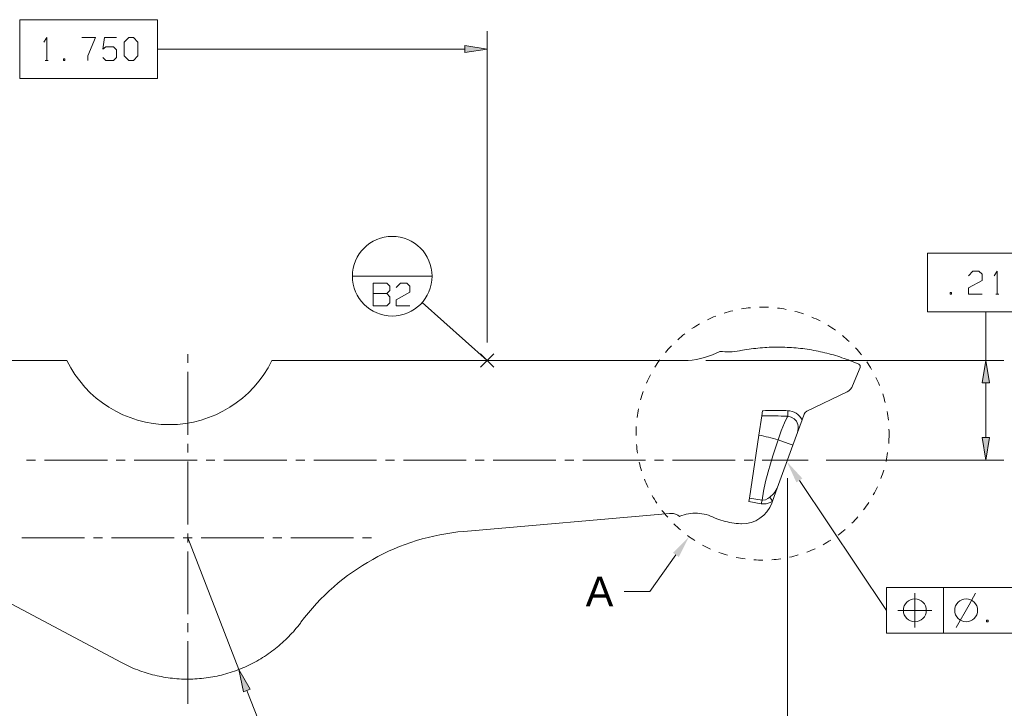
# Model space of a CAD drawing. Header units: inches. Extents: x 7.6 to 26, y -2.6 to 4.5.
# Tile 13 of 16: x 21 to 23.2, y -0.2 to 1.3. Entities that reach past the tile are written whole.
import ezdxf

# ---------------------------------------------------------------- set-up
doc = ezdxf.new("R2010")
doc.units = ezdxf.units.IN
doc.header["$MEASUREMENT"] = 0
doc.layers.get('0').update_dxf_attribs({"lineweight": 25})
doc.styles.add('PDF Monospace821BT-Roman', font='arial.ttf')

msp = doc.modelspace()

# ---------------------------------------------------------------- hatches: boundary and pattern name
for color, points in [(7, [(22.0242, 1.2246), (22.0736, 1.2325), (22.0242, 1.2403), (22.0242, 1.2246), (22.0242, 1.2246), (22.0242, 1.2246)]), (7, [(23.1753, 0.4996), (23.1675, 0.5489), (23.1596, 0.4996), (23.1753, 0.4996), (23.1753, 0.4996), (23.1753, 0.4996)]), (7, [(23.1596, 0.3796), (23.1675, 0.3303), (23.1753, 0.3796), (23.1596, 0.3796), (23.1596, 0.3796), (23.1596, 0.3796)]), (7, [(22.7649, 0.2901), (22.731, 0.3269), (22.7519, 0.2814), (22.7649, 0.2901), (22.7649, 0.2901), (22.7649, 0.2901)]), (7, [(22.494, 0.1176), (22.5163, 0.1624), (22.4812, 0.1267), (22.494, 0.1176), (22.494, 0.1176), (22.494, 0.1176)]), (1, [(21.5534, -0.1726), (21.5283, -0.1294), (21.5388, -0.1783), (21.5534, -0.1726), (21.5534, -0.1726), (21.5534, -0.1726)])]:
    msp.add_hatch(color=color).paths.add_polyline_path(points)

# ---------------------------------------------------------------- linework, layer by layer
at = {"color": 7, "lineweight": 9}
for points in [[(21.0476, 1.2969), (21.0476, 1.1681), (21.3496, 1.1681), (21.3496, 1.2969)], [(21.2769, 1.2175), (21.2869, 1.2075), (21.2969, 1.2075), (21.3069, 1.2175), (21.3069, 1.2475), (21.2969, 1.2575), (21.2869, 1.2575), (21.2769, 1.2475)], [(22.0242, 1.2246), (22.0736, 1.2325), (22.0242, 1.2403)], [(21.1436, 1.2108), (21.1436, 1.2075), (21.1469, 1.2075), (21.1469, 1.2108)], [(23.0398, 0.7842), (23.0398, 0.6555), (23.2952, 0.6555), (23.2952, 0.7842)], [(23.0892, 0.6982), (23.0892, 0.6948), (23.0925, 0.6948), (23.0925, 0.6982)], [(23.1753, 0.4996), (23.1675, 0.5489), (23.1596, 0.4996)], [(23.1596, 0.3796), (23.1675, 0.3303), (23.1753, 0.3796)], [(23.6676, -0.0495), (23.6676, 0.0505), (22.9493, 0.0505), (22.9493, -0.0495)], [(23.1693, -0.0211), (23.1693, -0.0245), (23.1726, -0.0245), (23.1726, -0.0211)]]:
    msp.add_lwpolyline(points, close=True, dxfattribs=at)
for points in [[(21.1003, 1.2475), (21.1069, 1.2575), (21.1069, 1.2075)], [(21.1836, 1.2575), (21.2136, 1.2575), (21.1969, 1.2175), (21.1969, 1.2075)], [(21.2303, 1.2142), (21.2369, 1.2075), (21.2536, 1.2075), (21.2603, 1.2142), (21.2603, 1.2308), (21.2536, 1.2375), (21.2369, 1.2375), (21.2303, 1.2325), (21.2336, 1.2575), (21.2603, 1.2575)], [(22.0736, 0.5883), (22.0736, 1.2719)], [(21.3497, 1.2325), (22.0242, 1.2325)], [(21.1036, 1.2075), (21.1103, 1.2075)], [(23.1292, 0.7348), (23.1392, 0.7448), (23.1525, 0.7448), (23.1592, 0.7382), (23.1592, 0.7248), (23.1292, 0.7082), (23.1292, 0.6948), (23.1592, 0.6948)], [(23.1858, 0.7348), (23.1925, 0.7448), (23.1925, 0.6948)], [(21.7775, 0.7339), (21.9525, 0.7339)], [(21.8233, 0.6956), (21.8533, 0.6956), (21.86, 0.7023), (21.86, 0.7123), (21.8533, 0.7189), (21.8233, 0.7189), (21.8233, 0.6689), (21.8533, 0.6689), (21.86, 0.6756), (21.86, 0.6889), (21.8533, 0.6956)], [(21.8733, 0.7089), (21.8833, 0.7189), (21.8967, 0.7189), (21.9033, 0.7123), (21.9033, 0.6989), (21.8733, 0.6823), (21.8733, 0.6689), (21.9033, 0.6689)], [(23.1892, 0.6948), (23.1958, 0.6948)], [(22.0736, 0.5489), (21.9305, 0.6759)], [(22.6123, 0.6582), (22.6076, 0.6571), (22.6028, 0.6557), (22.598, 0.6544), (22.5934, 0.653), (22.5933, 0.6529)], [(22.6511, 0.6648), (22.6462, 0.6642), (22.6413, 0.6637), (22.6365, 0.663), (22.6316, 0.6622)], [(22.6904, 0.6657), (22.6855, 0.6659), (22.6806, 0.666), (22.6757, 0.666), (22.6708, 0.666)], [(22.7295, 0.6611), (22.7246, 0.662), (22.7198, 0.6628), (22.7149, 0.6635), (22.7101, 0.6641)], [(22.7675, 0.651), (22.7628, 0.6526), (22.7582, 0.6541), (22.7535, 0.6555), (22.7487, 0.6567)], [(23.1675, 0.5489), (23.1675, 0.6554)], [(22.5394, 0.6292), (22.5352, 0.6267), (22.531, 0.6242), (22.5268, 0.6215), (22.5227, 0.6188)], [(22.5749, 0.6463), (22.5703, 0.6444), (22.5658, 0.6425), (22.5613, 0.6405), (22.5568, 0.6384)], [(22.8037, 0.6357), (22.7994, 0.6379), (22.7949, 0.64), (22.7904, 0.6421), (22.7859, 0.644)], [(22.5067, 0.6073), (22.5029, 0.6042), (22.4992, 0.6011), (22.4954, 0.5979), (22.4917, 0.5946), (22.4917, 0.5946)], [(22.8374, 0.6154), (22.8334, 0.6182), (22.8293, 0.6209), (22.8251, 0.6235), (22.821, 0.6261), (22.821, 0.6262)], [(22.8679, 0.5905), (22.8643, 0.5939), (22.8606, 0.5971), (22.8569, 0.6003), (22.8531, 0.6035)], [(21.4162, 0.5435), (21.4162, 0.5626)], [(22.0588, 0.5342), (22.0883, 0.5637)], [(22.0588, 0.5637), (22.0883, 0.5342)], [(22.4776, 0.5809), (22.4742, 0.5773), (22.4708, 0.5737), (22.4676, 0.57), (22.4644, 0.5662)], [(22.8946, 0.5616), (22.8914, 0.5654), (22.8883, 0.5692), (22.8851, 0.5728), (22.8817, 0.5765)], [(22.4524, 0.5507), (22.4495, 0.5467), (22.4467, 0.5426), (22.444, 0.5385), (22.4415, 0.5344), (22.4414, 0.5344)], [(22.5535, 0.5489), (23.2069, 0.5489)], [(22.9169, 0.5292), (22.9143, 0.5334), (22.9117, 0.5376), (22.909, 0.5417), (22.9063, 0.5457)], [(21.4162, 0.386), (21.4162, 0.5238)], [(22.4317, 0.5172), (22.4294, 0.5129), (22.4273, 0.5085), (22.4252, 0.504), (22.4232, 0.4995), (22.4231, 0.4995)], [(22.9344, 0.4939), (22.9324, 0.4985), (22.9305, 0.503), (22.9284, 0.5074), (22.9262, 0.5119)], [(23.1675, 0.3796), (23.1675, 0.4996)], [(22.4159, 0.4812), (22.4143, 0.4766), (22.4128, 0.4719), (22.4114, 0.4671), (22.41, 0.4624)], [(22.9467, 0.4566), (22.9454, 0.4614), (22.9441, 0.4661), (22.9427, 0.4708), (22.9412, 0.4755)], [(22.4054, 0.4432), (22.4045, 0.4385), (22.4037, 0.4336), (22.4029, 0.4287), (22.4022, 0.4239)], [(22.6489, 0.2465), (22.6766, 0.2427), (22.6795, 0.2623), (22.684, 0.2832), (22.6896, 0.3048), (22.7, 0.3394), (22.7118, 0.3751), (22.7185, 0.3946), (22.7255, 0.4123), (22.7316, 0.4246), (22.7328, 0.4264), (22.7334, 0.4387), (22.7376, 0.4382), (22.7424, 0.4371), (22.7469, 0.4353), (22.7512, 0.433), (22.7552, 0.4301), (22.7587, 0.4267), (22.7619, 0.4229), (22.7644, 0.4187)], [(22.7334, 0.4386), (22.7285, 0.4389), (22.7235, 0.439), (22.7187, 0.4392), (22.7137, 0.4392), (22.7088, 0.4393), (22.7039, 0.4393), (22.699, 0.4393), (22.694, 0.4392), (22.6891, 0.4391), (22.6842, 0.4389), (22.6793, 0.4387), (22.6778, 0.4387)], [(22.9536, 0.4178), (22.953, 0.4228), (22.9524, 0.4276), (22.9517, 0.4325), (22.9508, 0.4373)], [(22.4004, 0.4042), (22.4002, 0.3994), (22.4, 0.3944), (22.3999, 0.3895), (22.4, 0.3846), (22.4, 0.3846)], [(22.9552, 0.3873), (22.9552, 0.3884), (22.9551, 0.3933), (22.955, 0.3982)], [(22.9544, 0.3665), (22.9546, 0.3714), (22.9549, 0.3763), (22.9551, 0.3812), (22.9552, 0.3861), (22.9552, 0.3862)], [(21.4162, 0.3467), (21.4162, 0.3663)], [(22.401, 0.3649), (22.4014, 0.3601), (22.4019, 0.3552), (22.4026, 0.3503), (22.4033, 0.3454)], [(22.9485, 0.3276), (22.9495, 0.3323), (22.9504, 0.3372), (22.9513, 0.3421), (22.9521, 0.3469), (22.9521, 0.347)], [(21.0824, 0.3303), (21.0626, 0.3303)], [(21.2399, 0.3303), (21.102, 0.3303)], [(21.2792, 0.3303), (21.2595, 0.3303)], [(21.4367, 0.3303), (21.2989, 0.3303)], [(21.4162, 0.1892), (21.4162, 0.3269)], [(21.476, 0.3303), (21.4564, 0.3303)], [(21.4958, 0.3303), (21.6335, 0.3303)], [(21.6532, 0.3303), (21.6729, 0.3303)], [(21.6926, 0.3303), (21.8304, 0.3303)], [(21.8501, 0.3303), (21.8697, 0.3303)], [(21.8894, 0.3303), (22.0272, 0.3303)], [(22.0469, 0.3303), (22.0666, 0.3303)], [(22.0863, 0.3303), (22.2241, 0.3303)], [(22.2437, 0.3303), (22.2635, 0.3303)], [(22.2831, 0.3303), (22.4209, 0.3303)], [(22.4071, 0.326), (22.4082, 0.3213), (22.4094, 0.3165), (22.4108, 0.3118), (22.4121, 0.3071)], [(22.4406, 0.3303), (22.4603, 0.3303)], [(22.48, 0.3303), (22.6178, 0.3303)], [(22.6375, 0.3303), (22.6571, 0.3303)], [(22.6769, 0.3303), (22.7778, 0.3303)], [(22.8172, 0.3303), (23.2069, 0.3303)], [(22.9371, 0.2899), (22.9388, 0.2945), (22.9405, 0.2992), (22.942, 0.3038), (22.9435, 0.3085), (22.9435, 0.3086)], [(22.4186, 0.2885), (22.4203, 0.2839), (22.4223, 0.2794), (22.4242, 0.2748), (22.4263, 0.2704), (22.4263, 0.2703)], [(22.7321, 0.2909), (22.7321, -0.6942)], [(22.7584, 0.2858), (22.9493, 0.0005)], [(22.6478, 0.2396), (22.6749, 0.2344), (22.6766, 0.2427), (22.6785, 0.2426), (22.6841, 0.2433), (22.6892, 0.2457), (22.6937, 0.2489), (22.7015, 0.256), (22.7049, 0.2599), (22.7098, 0.2687)], [(22.9206, 0.2542), (22.923, 0.2585), (22.9252, 0.2629), (22.9274, 0.2673), (22.9295, 0.2717), (22.9295, 0.2718)], [(22.4353, 0.2528), (22.4377, 0.2486), (22.4402, 0.2444), (22.4428, 0.2402), (22.4455, 0.236)], [(22.6937, 0.2489), (22.6995, 0.2405), (22.6941, 0.2373), (22.6855, 0.2344), (22.6771, 0.234), (22.6749, 0.2344)], [(22.4569, 0.22), (22.4599, 0.2161), (22.463, 0.2123), (22.4661, 0.2085), (22.4694, 0.2048)], [(22.8992, 0.2212), (22.9021, 0.2251), (22.905, 0.2292), (22.9078, 0.2332), (22.9105, 0.2373), (22.9105, 0.2373)], [(22.8734, 0.1916), (22.8768, 0.1951), (22.8802, 0.1986), (22.8835, 0.2022), (22.8868, 0.2059), (22.8869, 0.206)], [(22.4829, 0.1905), (22.4864, 0.1871), (22.49, 0.1837), (22.4937, 0.1804), (22.4974, 0.1772), (22.4974, 0.1771)], [(22.8436, 0.1659), (22.8475, 0.1688), (22.8513, 0.1719), (22.8551, 0.175), (22.8589, 0.1782), (22.859, 0.1782)], [(21.1898, 0.1596), (21.052, 0.1596)], [(21.2292, 0.1596), (21.2095, 0.1596)], [(21.3867, 0.1596), (21.2488, 0.1596)], [(21.426, 0.1596), (21.4063, 0.1596)], [(21.4162, 0.1695), (21.4162, 0.1498)], [(21.4457, 0.1596), (21.5835, 0.1596)], [(21.6032, 0.1596), (21.6228, 0.1596)], [(21.6426, 0.1596), (21.7803, 0.1596)], [(21.8, 0.1596), (21.8192, 0.1596)], [(22.5128, 0.1649), (22.5168, 0.1621), (22.5208, 0.1593), (22.5249, 0.1565), (22.529, 0.1539), (22.5291, 0.1538)], [(22.8105, 0.1446), (22.8147, 0.147), (22.819, 0.1495), (22.8232, 0.1521), (22.8274, 0.1546), (22.8274, 0.1547)], [(21.4162, 0.1301), (21.4162, -0.0077)], [(22.5461, 0.1439), (22.5504, 0.1417), (22.5548, 0.1394), (22.5592, 0.1373), (22.5637, 0.1352), (22.5637, 0.1352)], [(22.7747, 0.1283), (22.7792, 0.1301), (22.7838, 0.1319), (22.7883, 0.1338), (22.7928, 0.1358), (22.7929, 0.1358)], [(22.4876, 0.1222), (22.4304, 0.042), (22.3738, 0.042)], [(22.5819, 0.1278), (22.5865, 0.1261), (22.5912, 0.1246), (22.5959, 0.123), (22.6006, 0.1217), (22.6007, 0.1217)], [(22.6198, 0.1169), (22.6245, 0.1159), (22.6294, 0.115), (22.6342, 0.1142), (22.6391, 0.1135), (22.6392, 0.1135)], [(22.6587, 0.1114), (22.6636, 0.1111), (22.6685, 0.1109), (22.6734, 0.1108), (22.6783, 0.1107), (22.6784, 0.1107)], [(22.698, 0.1115), (22.7029, 0.1119), (22.7078, 0.1124), (22.7127, 0.113), (22.7176, 0.1137), (22.7176, 0.1137)], [(22.737, 0.1172), (22.7417, 0.1182), (22.7465, 0.1194), (22.7512, 0.1207), (22.756, 0.1221), (22.756, 0.1221)], [(23.0743, 0.0505), (23.0743, -0.0495)], [(23.0118, 0.038), (23.0118, 0.0005), (23.0493, 0.0005)], [(23.1026, -0.037), (23.131, 0.013), (23.1451, 0.038)], [(22.9743, 0.0005), (23.0118, 0.0005), (23.0118, -0.037)], [(21.4162, -0.0274), (21.4162, -0.0471)], [(21.4162, -0.0668), (21.4162, -0.2045)]]:
    msp.add_lwpolyline(points, dxfattribs=at)
at = {"color": 7, "lineweight": 20}
msp.add_lwpolyline([(20.0211, 0.5489), (21.1511, 0.5489, 0.625934), (21.6008, 0.5489), (22.5141, 0.5489, 0.096253), (22.5842, 0.569, 0.084119), (22.627, 0.5702), (22.6286, 0.5705), (22.6335, 0.5714), (22.6383, 0.5722), (22.6432, 0.573), (22.648, 0.5737), (22.6529, 0.5744), (22.6578, 0.5751), (22.6627, 0.5756), (22.6676, 0.5762), (22.6725, 0.5766), (22.6774, 0.577), (22.6823, 0.5773), (22.6872, 0.5777), (22.6921, 0.5779), (22.697, 0.5781), (22.7019, 0.5782), (22.7069, 0.5783), (22.7118, 0.5783), (22.7167, 0.5783), (22.7217, 0.5782), (22.7266, 0.578), (22.7315, 0.5778), (22.7364, 0.5776), (22.7413, 0.5773), (22.7462, 0.5769), (22.7511, 0.5765), (22.756, 0.576), (22.7609, 0.5755), (22.7658, 0.5749), (22.7707, 0.5743), (22.7755, 0.5736), (22.7804, 0.5728), (22.7853, 0.572), (22.7901, 0.5712), (22.7949, 0.5703), (22.7998, 0.5693), (22.8046, 0.5682), (22.8094, 0.5671), (22.8142, 0.566), (22.8189, 0.5648), (22.8237, 0.5636), (22.8285, 0.5623), (22.8332, 0.561), (22.8379, 0.5596), (22.8426, 0.5581), (22.8473, 0.5567), (22.8519, 0.5551), (22.8566, 0.5535), (22.8612, 0.5518), (22.8659, 0.5501), (22.8705, 0.5483), (22.8751, 0.5465), (22.8796, 0.5446), (22.8841, 0.5428), (22.8886, 0.5407), (22.8915, 0.5379), (22.8916, 0.5334), (22.8753, 0.493), (22.8736, 0.4897), (22.8707, 0.4857), (22.8671, 0.4824), (22.8629, 0.4799), (22.7751, 0.4379), (22.7713, 0.435), (22.7688, 0.4309), (22.7644, 0.4187), (22.7542, 0.3907), (22.7441, 0.363), (22.7098, 0.2687), (22.6995, 0.2405), (22.6979, 0.236, -0.32314), (22.6311, 0.1907), (22.6298, 0.1907), (22.6249, 0.191), (22.62, 0.1914), (22.6151, 0.192), (22.6102, 0.1927), (22.6053, 0.1935), (22.6005, 0.1946), (22.5958, 0.1957), (22.591, 0.197), (22.5863, 0.1985), (22.5817, 0.2), (22.577, 0.2017), (22.5725, 0.2036), (22.568, 0.2055), (22.5635, 0.2075), (22.5588, 0.2092), (22.5542, 0.2106), (22.5494, 0.2118), (22.5445, 0.2127), (22.5396, 0.2133), (22.5347, 0.2137), (22.5298, 0.2138), (22.5249, 0.2137), (22.52, 0.2132), (22.5151, 0.2126), (22.5103, 0.2116), (22.5055, 0.2103), (22.5008, 0.2089), (22.4962, 0.2071), (22.4955, 0.2069), (22.4915, 0.2096), (22.4869, 0.2116), (22.4822, 0.213), (22.4774, 0.2135), (22.4735, 0.2134), (22.0222, 0.1739, 0.214174), (21.6647, -0.0256), (21.6636, -0.0272), (21.6606, -0.0311), (21.6576, -0.0349), (21.6544, -0.0387), (21.6512, -0.0424), (21.648, -0.0462), (21.6447, -0.0498), (21.6413, -0.0534), (21.6379, -0.057), (21.6344, -0.0605), (21.631, -0.0639), (21.6274, -0.0673), (21.6237, -0.0706), (21.6201, -0.0739), (21.6163, -0.0771), (21.6126, -0.0802), (21.6087, -0.0833), (21.6049, -0.0863), (21.6009, -0.0893), (21.5969, -0.0922), (21.5929, -0.0951), (21.5888, -0.0979), (21.5847, -0.1006), (21.5805, -0.1032), (21.5764, -0.1058), (21.5721, -0.1083), (21.5679, -0.1107), (21.5636, -0.1131), (21.5592, -0.1154), (21.5549, -0.1177), (21.5504, -0.1198), (21.546, -0.1219), (21.5415, -0.1239), (21.5369, -0.1258), (21.5324, -0.1277), (21.5278, -0.1295), (21.5233, -0.1313), (21.5186, -0.1329), (21.514, -0.1345), (21.5093, -0.1361), (21.5046, -0.1375), (21.4999, -0.1389), (21.4951, -0.1402), (21.4903, -0.1414), (21.4855, -0.1425), (21.4808, -0.1436), (21.4759, -0.1446), (21.4711, -0.1455), (21.4662, -0.1463), (21.4614, -0.147), (21.4564, -0.1477), (21.4516, -0.1483), (21.4467, -0.1488), (21.4418, -0.1493), (21.4369, -0.1497), (21.432, -0.1499), (21.4271, -0.1502), (21.4221, -0.1503), (21.4172, -0.1504), (21.4123, -0.1504), (21.4074, -0.1502), (21.4025, -0.1501), (21.3976, -0.1498), (21.3926, -0.1495), (21.3878, -0.149), (21.3828, -0.1486), (21.378, -0.148), (21.373, -0.1474), (21.3682, -0.1466), (21.3633, -0.1458), (21.3585, -0.1449), (21.3537, -0.144), (21.3489, -0.143), (21.3441, -0.1419), (21.3393, -0.1407), (21.3346, -0.1395), (21.3298, -0.1381), (21.3251, -0.1367), (21.3204, -0.1352), (21.3158, -0.1336), (21.3111, -0.132), (21.3065, -0.1303), (21.3019, -0.1286), (21.2974, -0.1267), (21.2928, -0.1247), (21.2883, -0.1228), (21.2838, -0.1207), (21.2794, -0.1186), (21.275, -0.1163), (21.2706, -0.1141), (21.019, 0.0197, 0.122939)], format="xyb", dxfattribs=at)
msp.add_lwpolyline([(22.6778, 0.4387), (22.676, 0.4276), (22.6697, 0.3852), (22.6489, 0.2465), (22.6478, 0.2396)], dxfattribs=at)
at = {"color": 7, "lineweight": 9}
for points in [[(22.676, 0.4276, -0.016367), (22.7328, 0.4264), (22.7403, 0.4249), (22.7469, 0.4211), (22.7521, 0.4155), (22.7552, 0.4086), (22.7561, 0.4039), (22.7561, 0.3992), (22.7542, 0.3907)], [(22.6697, 0.3852, -0.017123), (22.7118, 0.3751), (22.734, 0.367), (22.7428, 0.3636), (22.744, 0.3631), (22.7441, 0.363)]]:
    msp.add_lwpolyline(points, format="xyb", dxfattribs=at)
at = {"color": 1, "lineweight": 9}
for points in [[(21.4162, 0.1596), (21.5283, -0.1294)], [(21.5461, -0.1754), (21.5793, -0.2609), (21.6743, -0.2609)]]:
    msp.add_lwpolyline(points, dxfattribs=at)
msp.add_lwpolyline([(21.5534, -0.1726), (21.5283, -0.1294), (21.5388, -0.1783)], close=True, dxfattribs=at)
at = {"color": 7, "lineweight": 9}
for centre, radius in [((21.865, 0.7339), 0.0875), ((23.0118, 0.0005), 0.0251), ((23.1244, 0.0006), 0.0251)]:
    msp.add_circle(centre, radius, dxfattribs=at)

# ---------------------------------------------------------------- texts
at = {"color": 7, "insert": (22.2896, 0.042), "char_height": 0.0649, "attachment_point": 4, "style": 'PDF Monospace821BT-Roman'}
msp.add_mtext('A', dxfattribs=at)

doc.saveas('drawing.dxf')
